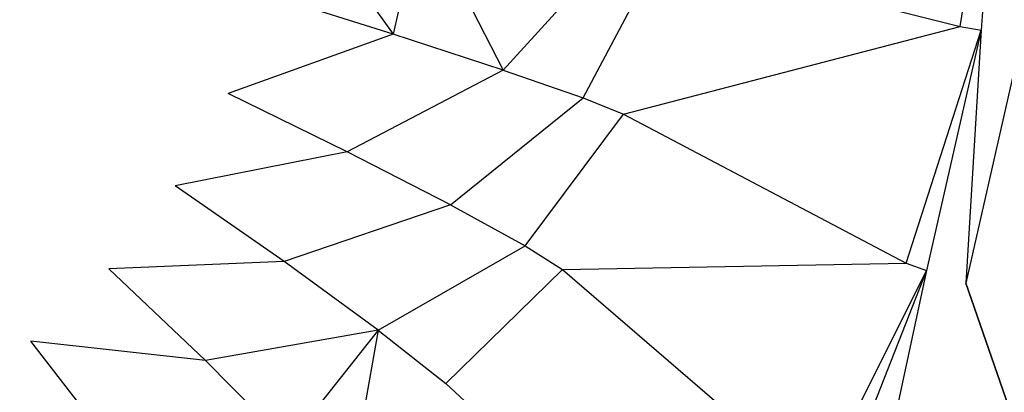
# Model space of a CAD drawing. Extents: x 0 to 1.7, y -0.7 to 0.
# Tile 7 of 12: x 1.43 to 1.61, y -0.46 to -0.39. Entities that reach past the tile are written whole.
import ezdxf

# ---------------------------------------------------------------- set-up
doc = ezdxf.new("R2010")
doc.units = 0
for name, color, linetype in [('L10_WANNE_BA177CAS2V__0___REPLA', 7, 'CONTINUOUS'), ('L7_WANNE_BA177CAS2V__3___REPLAC', 7, 'CONTINUOUS'), ('L8_WANNE_BA177CAS2V__2___REPLAC', 7, 'CONTINUOUS'), ('L9_WANNE_BA177CAS2V__1___REPLAC', 7, 'CONTINUOUS')]:
    doc.layers.add(name, color=color, linetype=linetype)

msp = doc.modelspace()

# ---------------------------------------------------------------- linework, layer by layer
at = {"layer": 'L10_WANNE_BA177CAS2V__0___REPLA', "color": 8}
for points, invisible_edges in [([(1.603545, -0.350006, 0.440106), (1.545246, -0.380555, 0.059346), (1.600221, -0.39436, 0.440109), (1.603545, -0.350006, 0.440106)], 13), ([(1.531037, -0.407448, 0.035976), (1.545246, -0.380555, 0.059346), (1.537521, -0.379052, 0.036016), (1.531037, -0.407448, 0.035976)], 14), ([(1.545246, -0.380555, 0.059346), (1.531037, -0.407448, 0.035976), (1.538423, -0.410418, 0.059301), (1.545246, -0.380555, 0.059346)], 13), ([(1.538423, -0.410418, 0.059301), (1.600221, -0.39436, 0.440109), (1.545246, -0.380555, 0.059346), (1.538423, -0.410418, 0.059301)], 14), ([(1.600221, -0.39436, 0.440109), (1.538423, -0.410418, 0.059301), (1.590325, -0.437724, 0.440117), (1.600221, -0.39436, 0.440109)], 13), ([(1.520392, -0.434557, 0.035911), (1.538423, -0.410418, 0.059301), (1.531037, -0.407448, 0.035976), (1.520392, -0.434557, 0.035911)], 14), ([(1.538423, -0.410418, 0.059301), (1.520392, -0.434557, 0.035911), (1.527223, -0.438926, 0.059227), (1.538423, -0.410418, 0.059301)], 13), ([(1.527223, -0.438926, 0.059227), (1.590325, -0.437724, 0.440117), (1.538423, -0.410418, 0.059301), (1.527223, -0.438926, 0.059227)], 14), ([(1.505826, -0.459772, 0.035823), (1.527223, -0.438926, 0.059227), (1.520392, -0.434557, 0.035911), (1.505826, -0.459772, 0.035823)], 14), ([(1.527223, -0.438926, 0.059227), (1.505826, -0.459772, 0.035823), (1.511897, -0.465439, 0.059126), (1.527223, -0.438926, 0.059227)], 13), ([(1.511897, -0.465439, 0.059126), (1.574076, -0.479129, 0.440129), (1.527223, -0.438926, 0.059227), (1.511897, -0.465439, 0.059126)], 14), ([(1.590325, -0.437724, 0.440117), (1.527223, -0.438926, 0.059227), (1.574076, -0.479129, 0.440129), (1.590325, -0.437724, 0.440117)], 13), ([(1.487665, -0.48253, 0.035715), (1.511897, -0.465439, 0.059126), (1.505826, -0.459772, 0.035823), (1.487665, -0.48253, 0.035715)], 14)]:
    msp.add_3dface(points, dxfattribs=dict(at, invisible_edges=invisible_edges))
at = {"layer": 'L7_WANNE_BA177CAS2V__3___REPLAC', "color": 8}
for points, invisible_edges in [([(1.601228, -0.44138, 0.45), (1.689342, -0.695006, 0.45), (1.611538, -0.396209, 0.45), (1.601228, -0.44138, 0.45)], 10), ([(1.5843, -0.48451, 0.45), (1.689342, -0.695006, 0.45), (1.601228, -0.44138, 0.45), (1.5843, -0.48451, 0.45)], 13)]:
    msp.add_3dface(points, dxfattribs=dict(at, invisible_edges=invisible_edges))
at = {"layer": 'L8_WANNE_BA177CAS2V__2___REPLAC', "color": 8}
for points, invisible_edges in [([(1.41354, -0.236961), (1.41354, -0.463051), (1.429659, -0.452061), (1.41354, -0.236961)], 15), ([(1.41354, -0.236961), (1.429659, -0.452061), (1.429659, -0.247951), (1.41354, -0.236961)], 15), ([(1.429659, -0.247951), (1.429659, -0.452061), (1.44396, -0.438791), (1.429659, -0.247951)], 15), ([(1.429659, -0.247951), (1.44396, -0.438791), (1.44396, -0.261221), (1.429659, -0.247951)], 15), ([(1.44396, -0.261221), (1.44396, -0.438791), (1.456124, -0.423538), (1.44396, -0.261221)], 15), ([(1.44396, -0.261221), (1.456124, -0.423538), (1.456124, -0.276474), (1.44396, -0.261221)], 15), ([(1.456124, -0.276474), (1.456124, -0.423538), (1.465879, -0.406642), (1.456124, -0.276474)], 15), ([(1.456124, -0.276474), (1.465879, -0.406642), (1.465879, -0.29337), (1.456124, -0.276474)], 11), ([(1.465879, -0.29337), (1.465879, -0.406642), (1.473007, -0.388481), (1.465879, -0.29337)], 15), ([(1.496151, -0.395749, 0.004352), (1.477348, -0.369461), (1.473007, -0.388481), (1.496151, -0.395749, 0.004352)], 13), ([(1.477348, -0.369461), (1.496151, -0.395749, 0.004352), (1.501301, -0.373134, 0.004358), (1.477348, -0.369461)], 14), ([(1.516334, -0.402346, 0.016865), (1.501301, -0.373134, 0.004358), (1.496151, -0.395749, 0.004352), (1.516334, -0.402346, 0.016865)], 13), ([(1.501301, -0.373134, 0.004358), (1.516334, -0.402346, 0.016865), (1.522234, -0.376471, 0.016887), (1.501301, -0.373134, 0.004358)], 14), ([(1.516334, -0.402346, 0.016865), (1.537521, -0.379052, 0.036016), (1.522234, -0.376471, 0.016887), (1.516334, -0.402346, 0.016865)], 14), ([(1.537521, -0.379052, 0.036016), (1.516334, -0.402346, 0.016865), (1.531037, -0.407448, 0.035976), (1.537521, -0.379052, 0.036016)], 13), ([(1.496151, -0.395749, 0.004352), (1.473007, -0.388481), (1.465879, -0.406642), (1.496151, -0.395749, 0.004352)], 14), ([(1.496151, -0.395749, 0.004352), (1.465879, -0.406642), (1.487694, -0.417349, 0.004341), (1.496151, -0.395749, 0.004352)], 14), ([(1.516334, -0.402346, 0.016865), (1.496151, -0.395749, 0.004352), (1.487694, -0.417349, 0.004341), (1.516334, -0.402346, 0.016865)], 14), ([(1.516334, -0.402346, 0.016865), (1.487694, -0.417349, 0.004341), (1.506648, -0.427055, 0.016828), (1.516334, -0.402346, 0.016865)], 14), ([(1.506648, -0.427055, 0.016828), (1.531037, -0.407448, 0.035976), (1.516334, -0.402346, 0.016865), (1.506648, -0.427055, 0.016828)], 14), ([(1.487694, -0.417349, 0.004341), (1.465879, -0.406642), (1.456124, -0.423538), (1.487694, -0.417349, 0.004341)], 14), ([(1.531037, -0.407448, 0.035976), (1.506648, -0.427055, 0.016828), (1.520392, -0.434557, 0.035911), (1.531037, -0.407448, 0.035976)], 13), ([(1.487694, -0.417349, 0.004341), (1.456124, -0.423538), (1.476116, -0.437452, 0.004327), (1.487694, -0.417349, 0.004341)], 14), ([(1.506648, -0.427055, 0.016828), (1.487694, -0.417349, 0.004341), (1.476116, -0.437452, 0.004327), (1.506648, -0.427055, 0.016828)], 14), ([(1.476116, -0.437452, 0.004327), (1.456124, -0.423538), (1.44396, -0.438791), (1.476116, -0.437452, 0.004327)], 14), ([(1.506648, -0.427055, 0.016828), (1.476116, -0.437452, 0.004327), (1.49339, -0.450045, 0.016778), (1.506648, -0.427055, 0.016828)], 14), ([(1.49339, -0.450045, 0.016778), (1.520392, -0.434557, 0.035911), (1.506648, -0.427055, 0.016828), (1.49339, -0.450045, 0.016778)], 14), ([(1.520392, -0.434557, 0.035911), (1.49339, -0.450045, 0.016778), (1.505826, -0.459772, 0.035823), (1.520392, -0.434557, 0.035911)], 13), ([(1.461674, -0.455611, 0.00431), (1.44396, -0.438791), (1.429659, -0.452061), (1.461674, -0.455611, 0.00431)], 14), ([(1.476116, -0.437452, 0.004327), (1.44396, -0.438791), (1.461674, -0.455611, 0.00431), (1.476116, -0.437452, 0.004327)], 14), ([(1.49339, -0.450045, 0.016778), (1.476116, -0.437452, 0.004327), (1.461674, -0.455611, 0.00431), (1.49339, -0.450045, 0.016778)], 14), ([(1.49339, -0.450045, 0.016778), (1.461674, -0.455611, 0.00431), (1.476856, -0.470805, 0.016716), (1.49339, -0.450045, 0.016778)], 14), ([(1.487665, -0.48253, 0.035715), (1.49339, -0.450045, 0.016778), (1.476856, -0.470805, 0.016716), (1.487665, -0.48253, 0.035715)], 13), ([(1.49339, -0.450045, 0.016778), (1.487665, -0.48253, 0.035715), (1.505826, -0.459772, 0.035823), (1.49339, -0.450045, 0.016778)], 14), ([(1.444686, -0.471422, 0.004289), (1.429659, -0.452061), (1.41354, -0.463051), (1.444686, -0.471422, 0.004289)], 14), ([(1.461674, -0.455611, 0.00431), (1.429659, -0.452061), (1.444686, -0.471422, 0.004289), (1.461674, -0.455611, 0.00431)], 14), ([(1.476856, -0.470805, 0.016716), (1.461674, -0.455611, 0.00431), (1.444686, -0.471422, 0.004289), (1.476856, -0.470805, 0.016716)], 14)]:
    msp.add_3dface(points, dxfattribs=dict(at, invisible_edges=invisible_edges))
at = {"layer": 'L9_WANNE_BA177CAS2V__1___REPLAC', "color": 8}
for points, invisible_edges in [([(1.607432, -0.350006, 0.447184), (1.600221, -0.39436, 0.440109), (1.604057, -0.395041, 0.447185), (1.607432, -0.350006, 0.447184)], 13), ([(1.600221, -0.39436, 0.440109), (1.607432, -0.350006, 0.447184), (1.603545, -0.350006, 0.440106), (1.600221, -0.39436, 0.440109)], 14), ([(1.611538, -0.396209, 0.45), (1.607432, -0.350006, 0.447184), (1.604057, -0.395041, 0.447185), (1.611538, -0.396209, 0.45)], 13), ([(1.607432, -0.350006, 0.447184), (1.611538, -0.396209, 0.45), (1.615, -0.350006, 0.45), (1.607432, -0.350006, 0.447184)], 14), ([(1.590325, -0.437724, 0.440117), (1.604057, -0.395041, 0.447185), (1.600221, -0.39436, 0.440109), (1.590325, -0.437724, 0.440117)], 14), ([(1.604057, -0.395041, 0.447185), (1.590325, -0.437724, 0.440117), (1.594006, -0.439069, 0.447189), (1.604057, -0.395041, 0.447185)], 13), ([(1.601228, -0.44138, 0.45), (1.604057, -0.395041, 0.447185), (1.594006, -0.439069, 0.447189), (1.601228, -0.44138, 0.45)], 13), ([(1.604057, -0.395041, 0.447185), (1.601228, -0.44138, 0.45), (1.611538, -0.396209, 0.45), (1.604057, -0.395041, 0.447185)], 14), ([(1.574076, -0.479129, 0.440129), (1.594006, -0.439069, 0.447189), (1.590325, -0.437724, 0.440117), (1.574076, -0.479129, 0.440129)], 14), ([(1.594006, -0.439069, 0.447189), (1.574076, -0.479129, 0.440129), (1.577506, -0.481108, 0.447195), (1.594006, -0.439069, 0.447189)], 13), ([(1.5843, -0.48451, 0.45), (1.594006, -0.439069, 0.447189), (1.577506, -0.481108, 0.447195), (1.5843, -0.48451, 0.45)], 13), ([(1.594006, -0.439069, 0.447189), (1.5843, -0.48451, 0.45), (1.601228, -0.44138, 0.45), (1.594006, -0.439069, 0.447189)], 14)]:
    msp.add_3dface(points, dxfattribs=dict(at, invisible_edges=invisible_edges))

doc.saveas('drawing.dxf')
